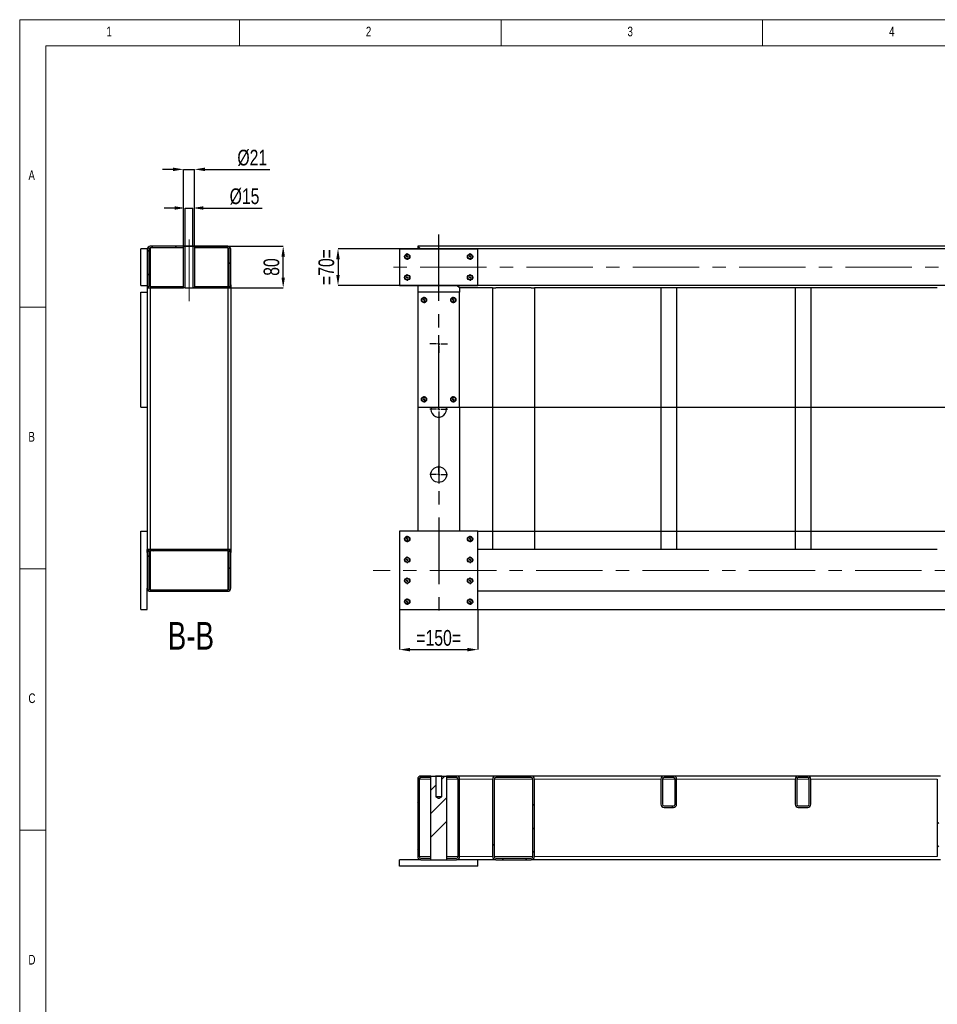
# Model space of a CAD drawing. Header units: millimetres. Extents: x 5 to 589, y 5 to 415.
# Tile 7 of 14: x 5 to 180, y 227 to 415. Entities that reach past the tile are written whole.
import ezdxf

# ---------------------------------------------------------------- set-up
doc = ezdxf.new("R2010")
doc.units = ezdxf.units.MM
doc.header["$PDSIZE"] = -1
doc.linetypes.add('CENTERX2', pattern=[20.32, 12.7, -2.54, 2.54, -2.54])
for name, color, linetype in [('COTES', 1, 'Continuous'), ('NOTES', 6, 'Continuous'), ('TRAIT-FINS', 9, 'Continuous'), ('TRAIT-MIXTES', 3, 'CENTERX2')]:
    doc.layers.add(name, color=color, linetype=linetype)
doc.layers.add('TRAIT-FORT', color=4, linetype='Continuous', lineweight=25)
doc.styles.add('SLDTEXTSTYLE0', font='TXT', dxfattribs={"width": 0.75})
doc.dimstyles.new('SLDDIMSTYLE0', dxfattribs={"dimtxt": 3, "dimasz": 2, "dimexe": 0, "dimexo": 0.0625, "dimgap": 0.75, "dimtad": 1, "dimdec": 0, "dimlfac": 10, "dimrnd": 1e-09, "dimzin": 12, "dimdsep": 46, "dimtxsty": 'SLDTEXTSTYLE0', "dimsah": 1, "dimcen": 0.09, "dimadec": 0, "dimazin": 3, "dimtfac": 1, "dimtdec": 0, "dimtofl": 0, "dimtmove": 0, "dimatfit": 3, "dimfxl": 1, "dimfrac": 2, "dimtolj": 1, "dimtzin": 12, "dimarcsym": 0})
doc.dimstyles.new('SLDDIMSTYLE1', dxfattribs={"dimtxt": 3, "dimasz": 2, "dimexe": 0, "dimexo": 0.0625, "dimgap": 0.75, "dimtad": 1, "dimdec": 0, "dimlfac": 10, "dimrnd": 1e-09, "dimzin": 12, "dimdsep": 46, "dimtxsty": 'SLDTEXTSTYLE0', "dimsah": 1, "dimcen": 0.09, "dimadec": 0, "dimazin": 3, "dimtfac": 1, "dimtdec": 0, "dimtmove": 0, "dimatfit": 0, "dimfxl": 1, "dimfrac": 2, "dimtolj": 1, "dimtzin": 12, "dimarcsym": 0})
pattern_1 = [(45, (0, 0), (-13.4704, 13.4704), []), (45, (4.49, 2e-323), (-13.4704, 13.4704), []), (45, (8.98, 4e-323), (-13.4704, 13.4704), []), (45, (13.47, 6e-323), (-13.4704, 13.4704), [])]

# ---------------------------------------------------------------- blocks, each defined once
blk = doc.blocks.new('_D_21')
at = {"layer": 'COTES', "color": 0, "lineweight": -2, "transparency": 16777216}
for p, q in [((77.58, 302.14), (77.58, 294.54)), ((92.58, 302.14), (92.58, 294.54)), ((79.58, 294.54), (90.58, 294.54))]:
    blk.add_line(p, q, dxfattribs=at)
at = {"layer": 'COTES', "color": 0, "transparency": 16777216}
for points in [[(79.58, 294.87), (79.58, 294.21), (77.58, 294.54)], [(90.58, 294.87), (90.58, 294.21), (92.58, 294.54)]]:
    blk.add_solid(points, dxfattribs=at)
at = {"layer": 'Defpoints', "color": 0, "transparency": 16777216}
for p in [(77.58, 302.2), (92.58, 302.2), (92.58, 294.54)]:
    blk.add_point(p, dxfattribs=at)
at = {"layer": 'COTES', "color": 0, "transparency": 16777216, "insert": (85.08, 298.29), "char_height": 3, "attachment_point": 2, "style": 'SLDTEXTSTYLE0'}
blk.add_mtext('\\A1;=150=', dxfattribs=at)
blk = doc.blocks.new('_D_29')
at = {"layer": 'COTES', "color": 0, "lineweight": -2, "transparency": 16777216}
for p, q in [((89.14, 340.9), (346.08, 340.9)), ((346.08, 338.9), (346.08, 319.2)), ((92.64, 317.2), (346.08, 317.2))]:
    blk.add_line(p, q, dxfattribs=at)
at = {"layer": 'COTES', "color": 0, "transparency": 16777216}
for points in [[(345.75, 338.9), (346.42, 338.9), (346.08, 340.9)], [(345.75, 319.2), (346.42, 319.2), (346.08, 317.2)]]:
    blk.add_solid(points, dxfattribs=at)
at = {"layer": 'Defpoints', "color": 0, "transparency": 16777216}
for p in [(89.08, 340.9), (92.58, 317.2), (346.08, 317.2)]:
    blk.add_point(p, dxfattribs=at)
at = {"layer": 'COTES', "color": 0, "transparency": 16777216, "insert": (342.33, 329.05), "char_height": 3, "attachment_point": 2, "rotation": 90, "style": 'SLDTEXTSTYLE0'}
blk.add_mtext('\\A1;237', dxfattribs=at)
blk = doc.blocks.new('_D_30')
at = {"layer": 'COTES', "color": 0, "lineweight": -2, "transparency": 16777216}
for p, q in [((92.64, 317.2), (346.08, 317.2)), ((346.08, 304.2), (346.08, 315.2)), ((92.64, 302.2), (346.08, 302.2))]:
    blk.add_line(p, q, dxfattribs=at)
at = {"layer": 'COTES', "color": 0, "transparency": 16777216}
for points in [[(345.75, 315.2), (346.42, 315.2), (346.08, 317.2)], [(345.75, 304.2), (346.42, 304.2), (346.08, 302.2)]]:
    blk.add_solid(points, dxfattribs=at)
at = {"layer": 'Defpoints', "color": 0, "transparency": 16777216}
for p in [(92.58, 317.2), (346.08, 317.2), (92.58, 302.2)]:
    blk.add_point(p, dxfattribs=at)
at = {"layer": 'COTES', "color": 0, "transparency": 16777216, "insert": (342.33, 309.7), "char_height": 3, "attachment_point": 2, "rotation": 90, "style": 'SLDTEXTSTYLE0'}
blk.add_mtext('\\A1;=150=', dxfattribs=at)
blk = doc.blocks.new('_D_31')
at = {"layer": 'COTES', "color": 0, "lineweight": -2, "transparency": 16777216}
for p, q in [((316.82, 371.2), (65.84, 371.2)), ((65.84, 369.2), (65.84, 366.2)), ((316.82, 364.2), (65.84, 364.2))]:
    blk.add_line(p, q, dxfattribs=at)
at = {"layer": 'COTES', "color": 0, "transparency": 16777216}
for points in [[(65.5, 369.2), (66.17, 369.2), (65.84, 371.2)], [(65.5, 366.2), (66.17, 366.2), (65.84, 364.2)]]:
    blk.add_solid(points, dxfattribs=at)
at = {"layer": 'Defpoints', "color": 0, "transparency": 16777216}
for p in [(316.88, 371.2), (65.84, 364.2), (316.88, 364.2)]:
    blk.add_point(p, dxfattribs=at)
at = {"layer": 'COTES', "color": 0, "transparency": 16777216, "insert": (62.09, 367.7), "char_height": 3, "attachment_point": 2, "rotation": 90, "style": 'SLDTEXTSTYLE0'}
blk.add_mtext('\\A1;=70=', dxfattribs=at)
blk = doc.blocks.new('SW_CENTERMARKSYMBOL_63')
at = {"layer": 'TRAIT-MIXTES', "color": 0}
for p, q in [((-0.4, 0), (-0.625, 0)), ((0, 0), (-0.2, 0)), ((0, 0.4), (0, 0.625)), ((0, 0), (0, 0.2)), ((0, 0), (0, -0.2)), ((0, 0), (0.2, 0)), ((0.4, 0), (0.625, 0)), ((0, -0.4), (0, -0.625))]:
    blk.add_line(p, q, dxfattribs=at)
blk = doc.blocks.new('SW_CENTERMARKSYMBOL_64')
at = {"layer": 'TRAIT-MIXTES', "color": 0}
for p, q in [((-0.4, 0), (-0.625, 0)), ((0, 0), (-0.2, 0)), ((0, 0.4), (0, 0.625)), ((0, 0), (0, 0.2)), ((0, 0), (0, -0.2)), ((0, 0), (0.2, 0)), ((0.4, 0), (0.625, 0)), ((0, -0.4), (0, -0.625))]:
    blk.add_line(p, q, dxfattribs=at)
blk = doc.blocks.new('SW_CENTERMARKSYMBOL_65')
at = {"layer": 'TRAIT-MIXTES', "color": 0}
for p, q in [((-0.4, 0), (-0.625, 0)), ((0, 0), (-0.2, 0)), ((0, 0.4), (0, 0.625)), ((0, 0), (0, 0.2)), ((0, 0), (0, -0.2)), ((0, 0), (0.2, 0)), ((0.4, 0), (0.625, 0)), ((0, -0.4), (0, -0.625))]:
    blk.add_line(p, q, dxfattribs=at)
blk = doc.blocks.new('SW_CENTERMARKSYMBOL_66')
at = {"layer": 'TRAIT-MIXTES', "color": 0}
for p, q in [((-0.4, 0), (-0.625, 0)), ((0, 0), (-0.2, 0)), ((0, 0.4), (0, 0.625)), ((0, 0), (0, 0.2)), ((0, 0), (0, -0.2)), ((0, 0), (0.2, 0)), ((0.4, 0), (0.625, 0)), ((0, -0.4), (0, -0.625))]:
    blk.add_line(p, q, dxfattribs=at)
blk = doc.blocks.new('SW_CENTERMARKSYMBOL_87')
at = {"layer": 'TRAIT-MIXTES', "color": 0}
for p, q in [((-0.4, 0), (-0.625, 0)), ((0, 0), (-0.2, 0)), ((0, 0.4), (0, 0.625)), ((0, 0), (0, 0.2)), ((0, 0), (0, -0.2)), ((0, 0), (0.2, 0)), ((0.4, 0), (0.625, 0)), ((0, -0.4), (0, -0.625))]:
    blk.add_line(p, q, dxfattribs=at)
blk = doc.blocks.new('SW_CENTERMARKSYMBOL_88')
at = {"layer": 'TRAIT-MIXTES', "color": 0}
for p, q in [((-0.4, 0), (-0.625, 0)), ((0, 0), (-0.2, 0)), ((0, 0.4), (0, 0.625)), ((0, 0), (0, 0.2)), ((0, 0), (0, -0.2)), ((0, 0), (0.2, 0)), ((0.4, 0), (0.625, 0)), ((0, -0.4), (0, -0.625))]:
    blk.add_line(p, q, dxfattribs=at)
blk = doc.blocks.new('SW_CENTERMARKSYMBOL_89')
at = {"layer": 'TRAIT-MIXTES', "color": 0}
for p, q in [((-0.4, 0), (-0.625, 0)), ((0, 0), (-0.2, 0)), ((0, 0.4), (0, 0.625)), ((0, 0), (0, 0.2)), ((0, 0), (0, -0.2)), ((0, 0), (0.2, 0)), ((0.4, 0), (0.625, 0)), ((0, -0.4), (0, -0.625))]:
    blk.add_line(p, q, dxfattribs=at)
blk = doc.blocks.new('SW_CENTERMARKSYMBOL_90')
at = {"layer": 'TRAIT-MIXTES', "color": 0}
for p, q in [((-0.4, 0), (-0.625, 0)), ((0, 0), (-0.2, 0)), ((0, 0.4), (0, 0.625)), ((0, 0), (0, 0.2)), ((0, 0), (0, -0.2)), ((0, 0), (0.2, 0)), ((0.4, 0), (0.625, 0)), ((0, -0.4), (0, -0.625))]:
    blk.add_line(p, q, dxfattribs=at)
blk = doc.blocks.new('SW_CENTERMARKSYMBOL_95')
at = {"layer": 'TRAIT-MIXTES', "color": 0}
for p, q in [((-0.4, 0), (-0.625, 0)), ((0, 0), (-0.2, 0)), ((0, 0.4), (0, 0.625)), ((0, 0), (0, 0.2)), ((0, 0), (0, -0.2)), ((0, 0), (0.2, 0)), ((0.4, 0), (0.625, 0)), ((0, -0.4), (0, -0.625))]:
    blk.add_line(p, q, dxfattribs=at)
blk = doc.blocks.new('SW_CENTERMARKSYMBOL_96')
at = {"layer": 'TRAIT-MIXTES', "color": 0}
for p, q in [((-0.4, 0), (-0.625, 0)), ((0, 0), (-0.2, 0)), ((0, 0.4), (0, 0.625)), ((0, 0), (0, 0.2)), ((0, 0), (0, -0.2)), ((0, 0), (0.2, 0)), ((0.4, 0), (0.625, 0)), ((0, -0.4), (0, -0.625))]:
    blk.add_line(p, q, dxfattribs=at)
blk = doc.blocks.new('SW_CENTERMARKSYMBOL_97')
at = {"layer": 'TRAIT-MIXTES', "color": 0}
for p, q in [((-0.4, 0), (-0.625, 0)), ((0, 0), (-0.2, 0)), ((0, 0.4), (0, 0.625)), ((0, 0), (0, 0.2)), ((0, 0), (0, -0.2)), ((0, 0), (0.2, 0)), ((0.4, 0), (0.625, 0)), ((0, -0.4), (0, -0.625))]:
    blk.add_line(p, q, dxfattribs=at)
blk = doc.blocks.new('SW_CENTERMARKSYMBOL_98')
at = {"layer": 'TRAIT-MIXTES', "color": 0}
for p, q in [((-0.4, 0), (-0.625, 0)), ((0, 0), (-0.2, 0)), ((0, 0.4), (0, 0.625)), ((0, 0), (0, 0.2)), ((0, 0), (0, -0.2)), ((0, 0), (0.2, 0)), ((0.4, 0), (0.625, 0)), ((0, -0.4), (0, -0.625))]:
    blk.add_line(p, q, dxfattribs=at)
blk = doc.blocks.new('SW_CENTERMARKSYMBOL_99')
at = {"layer": 'TRAIT-MIXTES', "color": 0}
for p, q in [((-0.4, 0), (-0.625, 0)), ((0, 0), (-0.2, 0)), ((0, 0.4), (0, 0.625)), ((0, 0), (0, 0.2)), ((0, 0), (0, -0.2)), ((0, 0), (0.2, 0)), ((0.4, 0), (0.625, 0)), ((0, -0.4), (0, -0.625))]:
    blk.add_line(p, q, dxfattribs=at)
blk = doc.blocks.new('SW_CENTERMARKSYMBOL_100')
at = {"layer": 'TRAIT-MIXTES', "color": 0}
for p, q in [((-0.4, 0), (-0.625, 0)), ((0, 0), (-0.2, 0)), ((0, 0.4), (0, 0.625)), ((0, 0), (0, 0.2)), ((0, 0), (0, -0.2)), ((0, 0), (0.2, 0)), ((0.4, 0), (0.625, 0)), ((0, -0.4), (0, -0.625))]:
    blk.add_line(p, q, dxfattribs=at)
blk = doc.blocks.new('SW_CENTERMARKSYMBOL_101')
at = {"layer": 'TRAIT-MIXTES', "color": 0}
for p, q in [((-0.4, 0), (-0.625, 0)), ((0, 0), (-0.2, 0)), ((0, 0.4), (0, 0.625)), ((0, 0), (0, 0.2)), ((0, 0), (0, -0.2)), ((0, 0), (0.2, 0)), ((0.4, 0), (0.625, 0)), ((0, -0.4), (0, -0.625))]:
    blk.add_line(p, q, dxfattribs=at)
blk = doc.blocks.new('SW_CENTERMARKSYMBOL_102')
at = {"layer": 'TRAIT-MIXTES', "color": 0}
for p, q in [((-0.4, 0), (-0.625, 0)), ((0, 0), (-0.2, 0)), ((0, 0.4), (0, 0.625)), ((0, 0), (0, 0.2)), ((0, 0), (0, -0.2)), ((0, 0), (0.2, 0)), ((0.4, 0), (0.625, 0)), ((0, -0.4), (0, -0.625))]:
    blk.add_line(p, q, dxfattribs=at)
blk = doc.blocks.new('SW_CENTERMARKSYMBOL_103')
at = {"layer": 'TRAIT-MIXTES', "color": 0}
for p, q in [((-0.4, 0), (-1.7, 0)), ((0, 0), (-0.2, 0)), ((0, 0.4), (0, 1.7)), ((0, 0), (0, 0.2)), ((0, 0), (0, -0.2)), ((0, 0), (0.2, 0)), ((0.4, 0), (1.7, 0)), ((0, -0.4), (0, -1.7))]:
    blk.add_line(p, q, dxfattribs=at)
blk = doc.blocks.new('SW_CENTERMARKSYMBOL_104')
at = {"layer": 'TRAIT-MIXTES', "color": 0}
for p, q in [((0, 0.4), (0, 35.56)), ((-0.4, 0), (-1.7, 0)), ((0, 0), (-0.2, 0)), ((0, 0), (0, 0.2)), ((0, 0), (0, -0.2)), ((0, 0), (0.2, 0)), ((0.4, 0), (1.7, 0)), ((0, -0.4), (0, -39.6))]:
    blk.add_line(p, q, dxfattribs=at)
blk = doc.blocks.new('SW_CENTERMARKSYMBOL_105')
at = {"layer": 'TRAIT-MIXTES', "color": 0}
for p, q in [((-0.4, 0), (-1.7, 0)), ((0, 0), (-0.2, 0)), ((0, 0.4), (0, 1.7)), ((0, 0), (0, 0.2)), ((0, 0), (0, -0.2)), ((0, 0), (0.2, 0)), ((0.4, 0), (1.7, 0)), ((0, -0.4), (0, -1.7))]:
    blk.add_line(p, q, dxfattribs=at)
blk = doc.blocks.new('_D_34')
at = {"layer": 'COTES', "color": 0, "lineweight": -2, "transparency": 16777216}
for p, q in [((34.61, 378.99), (32.61, 378.99)), ((36.61, 371.77), (36.61, 378.99)), ((36.61, 378.99), (38.11, 378.99)), ((38.11, 371.77), (38.11, 378.99)), ((40.11, 378.99), (51.35, 378.99))]:
    blk.add_line(p, q, dxfattribs=at)
at = {"layer": 'COTES', "color": 0, "transparency": 16777216}
for points in [[(34.61, 379.32), (34.61, 378.66), (36.61, 378.99)], [(40.11, 379.32), (40.11, 378.66), (38.11, 378.99)]]:
    blk.add_solid(points, dxfattribs=at)
at = {"layer": 'Defpoints', "color": 0, "transparency": 16777216}
for p in [(38.11, 378.99), (36.61, 371.7), (38.11, 371.7)]:
    blk.add_point(p, dxfattribs=at)
at = {"layer": 'COTES', "color": 0, "transparency": 16777216, "insert": (47.97, 382.74), "char_height": 3, "attachment_point": 2, "style": 'SLDTEXTSTYLE0'}
blk.add_mtext('\\A1;%%c15', dxfattribs=at)
blk = doc.blocks.new('_D_35')
at = {"layer": 'COTES', "color": 0, "lineweight": -2, "transparency": 16777216}
for p, q in [((36.67, 371.7), (55.36, 371.7)), ((55.36, 365.7), (55.36, 369.7)), ((36.67, 363.7), (55.36, 363.7))]:
    blk.add_line(p, q, dxfattribs=at)
at = {"layer": 'COTES', "color": 0, "transparency": 16777216}
for points in [[(55.03, 369.7), (55.69, 369.7), (55.36, 371.7)], [(55.03, 365.7), (55.69, 365.7), (55.36, 363.7)]]:
    blk.add_solid(points, dxfattribs=at)
at = {"layer": 'Defpoints', "color": 0, "transparency": 16777216}
for p in [(36.61, 371.7), (55.36, 371.7), (36.61, 363.7)]:
    blk.add_point(p, dxfattribs=at)
at = {"layer": 'COTES', "color": 0, "transparency": 16777216, "insert": (51.61, 367.7), "char_height": 3, "attachment_point": 2, "rotation": 90, "style": 'SLDTEXTSTYLE0'}
blk.add_mtext('\\A1;80', dxfattribs=at)
blk = doc.blocks.new('_D_36')
at = {"layer": 'COTES', "color": 0, "lineweight": -2, "transparency": 16777216}
for p, q in [((34.31, 386.38), (32.31, 386.38)), ((36.31, 371.77), (36.31, 386.38)), ((36.31, 386.38), (38.41, 386.38)), ((38.41, 371.77), (38.41, 386.38)), ((40.41, 386.38), (52.83, 386.38))]:
    blk.add_line(p, q, dxfattribs=at)
at = {"layer": 'COTES', "color": 0, "transparency": 16777216}
for points in [[(34.31, 386.71), (34.31, 386.05), (36.31, 386.38)], [(40.41, 386.71), (40.41, 386.05), (38.41, 386.38)]]:
    blk.add_solid(points, dxfattribs=at)
at = {"layer": 'Defpoints', "color": 0, "transparency": 16777216}
for p in [(36.31, 386.38), (36.31, 371.7), (38.41, 371.7)]:
    blk.add_point(p, dxfattribs=at)
at = {"layer": 'COTES', "color": 0, "transparency": 16777216, "insert": (49.45, 390.13), "char_height": 3, "attachment_point": 2, "style": 'SLDTEXTSTYLE0'}
blk.add_mtext('\\A1;%%c21', dxfattribs=at)

msp = doc.modelspace()

# ---------------------------------------------------------------- hatches: boundary and pattern name
at = {"layer": 'TRAIT-FINS'}
h = msp.add_hatch(dxfattribs=at)
h.set_pattern_fill('DIN 201 ACIER ET FONTE', color=256, style=0, pattern_type=2)
h.set_pattern_definition(pattern_1)
edge = h.paths.add_edge_path(flags=0)
edge.add_arc((29.96, 364.3), 0.3, 180, 270, ccw=False)
edge.add_line((29.66, 364.3), (29.66, 371.1))
edge.add_arc((29.96, 371.1), 0.3, 90, 180, ccw=False)
edge.add_line((29.96, 371.4), (36.31, 371.4))
edge.add_line((36.31, 371.4), (36.31, 371.7))
edge.add_line((36.31, 371.7), (29.96, 371.7))
edge.add_arc((29.96, 371.1), 0.6, 90, 180)
edge.add_line((29.36, 371.1), (29.36, 364.3))
edge.add_arc((29.96, 364.3), 0.6, 180, 270)
edge.add_line((29.96, 363.7), (36.31, 363.7))
edge.add_line((36.31, 363.7), (36.31, 364))
edge.add_line((36.31, 364), (29.96, 364))
h = msp.add_hatch(dxfattribs=at)
h.set_pattern_fill('DIN 201 ACIER ET FONTE', color=256, style=0, pattern_type=2)
h.set_pattern_definition(pattern_1)
h.paths.add_polyline_path([(36.31, 371.7), (36.31, 363.7), (36.61, 363.7), (36.61, 371.7)], flags=0)
h = msp.add_hatch(dxfattribs=at)
h.set_pattern_fill('DIN 201 ACIER ET FONTE', color=256, style=0, pattern_type=2)
h.set_pattern_definition(pattern_1)
h.paths.add_polyline_path([(38.41, 363.7), (38.41, 371.7), (38.11, 371.7), (38.11, 363.7)], flags=0)
h = msp.add_hatch(dxfattribs=at)
h.set_pattern_fill('DIN 201 ACIER ET FONTE', color=256, style=0, pattern_type=2)
h.set_pattern_definition(pattern_1)
edge = h.paths.add_edge_path(flags=0)
edge.add_line((45.36, 364.3), (45.36, 371.1))
edge.add_arc((44.76, 371.1), 0.6, 0, 90)
edge.add_line((44.76, 371.7), (38.41, 371.7))
edge.add_line((38.41, 371.7), (38.41, 371.4))
edge.add_line((38.41, 371.4), (44.76, 371.4))
edge.add_arc((44.76, 371.1), 0.3, 0, 90, ccw=False)
edge.add_line((45.06, 371.1), (45.06, 364.3))
edge.add_arc((44.76, 364.3), 0.3, 270, 360, ccw=False)
edge.add_line((44.76, 364), (38.41, 364))
edge.add_line((38.41, 364), (38.41, 363.7))
edge.add_line((38.41, 363.7), (44.76, 363.7))
edge.add_arc((44.76, 364.3), 0.6, 270, 360)
h = msp.add_hatch(dxfattribs=at)
h.set_pattern_fill('DIN 201 ACIER ET FONTE', color=256, style=0, pattern_type=2)
h.set_pattern_definition(pattern_1)
edge = h.paths.add_edge_path(flags=0)
edge.add_line((44.76, 313.7), (29.96, 313.7))
edge.add_arc((29.96, 313.1), 0.6, 90, 180)
edge.add_line((29.36, 313.1), (29.36, 306.3))
edge.add_arc((29.96, 306.3), 0.6, 180, 270)
edge.add_line((29.96, 305.7), (44.76, 305.7))
edge.add_arc((44.76, 306.3), 0.6, 270, 360)
edge.add_line((45.36, 306.3), (45.36, 313.1))
edge.add_arc((44.76, 313.1), 0.6, 0, 90)
edge = h.paths.add_edge_path(flags=0)
edge.add_arc((29.96, 313.1), 0.3, 90, 180, ccw=False)
edge.add_line((29.96, 313.4), (44.76, 313.4))
edge.add_arc((44.76, 313.1), 0.3, 0, 90, ccw=False)
edge.add_line((45.06, 313.1), (45.06, 306.3))
edge.add_arc((44.76, 306.3), 0.3, 270, 360, ccw=False)
edge.add_line((44.76, 306), (29.96, 306))
edge.add_arc((29.96, 306.3), 0.3, 180, 270, ccw=False)
edge.add_line((29.66, 306.3), (29.66, 313.1))
h = msp.add_hatch(dxfattribs=at)
h.set_pattern_fill('DIN 201 ACIER ET FONTE', color=256, style=0, pattern_type=2)
h.set_pattern_definition(pattern_1)
edge = h.paths.add_edge_path(flags=0)
edge.add_arc((81.68, 254.96), 0.3, 180, 270, ccw=False)
edge.add_line((81.38, 254.96), (81.38, 269.76))
edge.add_arc((81.68, 269.76), 0.3, 90, 180, ccw=False)
edge.add_line((81.68, 270.06), (83.58, 270.06))
edge.add_line((83.58, 270.06), (83.58, 270.36))
edge.add_line((83.58, 270.36), (81.68, 270.36))
edge.add_arc((81.68, 269.76), 0.6, 90, 180)
edge.add_line((81.08, 269.76), (81.08, 254.96))
edge.add_arc((81.68, 254.96), 0.6, 180, 270)
edge.add_line((81.68, 254.36), (83.58, 254.36))
edge.add_line((83.58, 254.36), (83.58, 254.66))
edge.add_line((83.58, 254.66), (81.68, 254.66))
h = msp.add_hatch(dxfattribs=at)
h.set_pattern_fill('DIN 201 ACIER ET FONTE', color=256, style=0, pattern_type=2)
h.set_pattern_definition(pattern_1)
edge = h.paths.add_edge_path(flags=0)
edge.add_line((86.58, 270.36), (85.68, 270.36))
edge.add_spline(control_points=[(85.68, 270.36), (85.65, 270.33), (85.62, 270.3), (85.59, 270.26)], knot_values=[0.010257, 0.010257, 0.010257, 0.010257, 0.011566, 0.011566, 0.011566, 0.011566], weights=[1, 1, 1, 1], degree=3, periodic=0)
edge.add_line((85.59, 270.26), (85.59, 266.36))
edge.add_spline(control_points=[(85.59, 266.36), (85.51, 266.31), (85.43, 266.26), (85.35, 266.21), (85.28, 266.17), (85.22, 266.13), (85.15, 266.09), (85.13, 266.08), (85.11, 266.07), (85.09, 266.07), (85.09, 266.07), (85.08, 266.07), (85.08, 266.07), (85.07, 266.07), (85.06, 266.07), (85.06, 266.07), (85.05, 266.08), (85.04, 266.08), (85.03, 266.09), (85.01, 266.1), (84.99, 266.11), (84.97, 266.12), (84.93, 266.14), (84.9, 266.16), (84.86, 266.18), (84.79, 266.23), (84.72, 266.27), (84.65, 266.31), (84.63, 266.33), (84.6, 266.34), (84.57, 266.36)], knot_values=[0.006611, 0.006611, 0.006611, 0.006611, 0.009415, 0.009415, 0.009415, 0.011769, 0.011769, 0.011769, 0.012371, 0.012371, 0.012371, 0.012541, 0.012541, 0.012541, 0.012742, 0.012742, 0.012742, 0.013088, 0.013088, 0.013088, 0.013734, 0.013734, 0.013734, 0.014975, 0.014975, 0.014975, 0.017368, 0.017368, 0.017368, 0.018292, 0.018292, 0.018292, 0.018292], weights=[1, 1, 1, 1, 1, 1, 1, 1, 1, 1, 1, 1, 1, 1, 1, 1, 1, 1, 1, 1, 1, 1, 1, 1, 1, 1, 1, 1, 1, 1, 1], degree=3, periodic=0)
edge.add_line((84.57, 266.36), (84.57, 270.26))
edge.add_spline(control_points=[(84.57, 270.26), (84.54, 270.3), (84.51, 270.33), (84.48, 270.36)], knot_values=[0.025726, 0.025726, 0.025726, 0.025726, 0.027047, 0.027047, 0.027047, 0.027047], weights=[1, 1, 1, 1], degree=3, periodic=0)
edge.add_line((84.48, 270.36), (83.58, 270.36))
edge.add_line((83.58, 270.36), (83.58, 254.36))
edge.add_line((83.58, 254.36), (86.58, 254.36))
edge.add_line((86.58, 254.36), (86.58, 270.36))
h = msp.add_hatch(dxfattribs=at)
h.set_pattern_fill('DIN 201 ACIER ET FONTE', color=256, style=0, pattern_type=2)
h.set_pattern_definition(pattern_1)
edge = h.paths.add_edge_path(flags=0)
edge.add_line((89.08, 254.96), (89.08, 269.76))
edge.add_arc((88.48, 269.76), 0.6, 0, 90)
edge.add_line((88.48, 270.36), (86.58, 270.36))
edge.add_line((86.58, 270.36), (86.58, 270.06))
edge.add_line((86.58, 270.06), (88.48, 270.06))
edge.add_arc((88.48, 269.76), 0.3, 0, 90, ccw=False)
edge.add_line((88.78, 269.76), (88.78, 254.96))
edge.add_arc((88.48, 254.96), 0.3, 270, 360, ccw=False)
edge.add_line((88.48, 254.66), (86.58, 254.66))
edge.add_line((86.58, 254.66), (86.58, 254.36))
edge.add_line((86.58, 254.36), (88.48, 254.36))
edge.add_arc((88.48, 254.96), 0.6, 270, 360)
h = msp.add_hatch(dxfattribs=at)
h.set_pattern_fill('DIN 201 ACIER ET FONTE', color=256, style=0, pattern_type=2)
h.set_pattern_definition(pattern_1)
edge = h.paths.add_edge_path(flags=0)
edge.add_arc((95.98, 269.76), 0.6, 90, 180)
edge.add_line((95.38, 269.76), (95.38, 254.96))
edge.add_arc((95.98, 254.96), 0.6, 180, 270)
edge.add_line((95.98, 254.36), (102.78, 254.36))
edge.add_arc((102.78, 254.96), 0.6, 270, 360)
edge.add_line((103.38, 254.96), (103.38, 269.76))
edge.add_arc((102.78, 269.76), 0.6, 0, 90)
edge.add_line((102.78, 270.36), (95.98, 270.36))
edge = h.paths.add_edge_path(flags=0)
edge.add_line((102.78, 254.66), (95.98, 254.66))
edge.add_arc((95.98, 254.96), 0.3, 180, 270, ccw=False)
edge.add_line((95.68, 254.96), (95.68, 269.76))
edge.add_arc((95.98, 269.76), 0.3, 90, 180, ccw=False)
edge.add_line((95.98, 270.06), (102.78, 270.06))
edge.add_arc((102.78, 269.76), 0.3, 0, 90, ccw=False)
edge.add_line((103.08, 269.76), (103.08, 254.96))
edge.add_arc((102.78, 254.96), 0.3, 270, 360, ccw=False)
h = msp.add_hatch(dxfattribs=at)
h.set_pattern_fill('DIN 201 ACIER ET FONTE', color=256, style=0, pattern_type=2)
h.set_pattern_definition(pattern_1)
edge = h.paths.add_edge_path(flags=0)
edge.add_line((130.55, 264.96), (130.55, 269.76))
edge.add_arc((129.95, 269.76), 0.6, 0, 90)
edge.add_line((129.95, 270.36), (128.15, 270.36))
edge.add_arc((128.15, 269.76), 0.6, 90, 180)
edge.add_line((127.55, 269.76), (127.55, 264.96))
edge.add_arc((128.15, 264.96), 0.6, 180, 270)
edge.add_line((128.15, 264.36), (129.95, 264.36))
edge.add_arc((129.95, 264.96), 0.6, 270, 360)
edge = h.paths.add_edge_path(flags=0)
edge.add_arc((129.95, 269.76), 0.3, 0, 90, ccw=False)
edge.add_line((130.25, 269.76), (130.25, 264.96))
edge.add_arc((129.95, 264.96), 0.3, 270, 360, ccw=False)
edge.add_line((129.95, 264.66), (128.15, 264.66))
edge.add_arc((128.15, 264.96), 0.3, 180, 270, ccw=False)
edge.add_line((127.85, 264.96), (127.85, 269.76))
edge.add_arc((128.15, 269.76), 0.3, 90, 180, ccw=False)
edge.add_line((128.15, 270.06), (129.95, 270.06))
h = msp.add_hatch(dxfattribs=at)
h.set_pattern_fill('DIN 201 ACIER ET FONTE', color=256, style=0, pattern_type=2)
h.set_pattern_definition(pattern_1)
edge = h.paths.add_edge_path(flags=0)
edge.add_line((156.21, 264.96), (156.21, 269.76))
edge.add_arc((155.61, 269.76), 0.6, 0, 90)
edge.add_line((155.61, 270.36), (153.81, 270.36))
edge.add_arc((153.81, 269.76), 0.6, 90, 180)
edge.add_line((153.21, 269.76), (153.21, 264.96))
edge.add_arc((153.81, 264.96), 0.6, 180, 270)
edge.add_line((153.81, 264.36), (155.61, 264.36))
edge.add_arc((155.61, 264.96), 0.6, 270, 360)
edge = h.paths.add_edge_path(flags=0)
edge.add_arc((155.61, 269.76), 0.3, 0, 90, ccw=False)
edge.add_line((155.91, 269.76), (155.91, 264.96))
edge.add_arc((155.61, 264.96), 0.3, 270, 360, ccw=False)
edge.add_line((155.61, 264.66), (153.81, 264.66))
edge.add_arc((153.81, 264.96), 0.3, 180, 270, ccw=False)
edge.add_line((153.51, 264.96), (153.51, 269.76))
edge.add_arc((153.81, 269.76), 0.3, 90, 180, ccw=False)
edge.add_line((153.81, 270.06), (155.61, 270.06))
h = msp.add_hatch(dxfattribs=at)
h.set_pattern_fill('DIN 201 ACIER ET FONTE', color=256, style=0, pattern_type=2)
h.set_pattern_definition(pattern_1)
edge = h.paths.add_edge_path(flags=0)
edge.add_arc((180.98, 269.76), 0.6, 90, 180)
edge.add_line((180.38, 269.76), (180.38, 254.96))
edge.add_arc((180.98, 254.96), 0.6, 180, 270)
edge.add_line((180.98, 254.36), (187.78, 254.36))
edge.add_arc((187.78, 254.96), 0.6, 270, 360)
edge.add_line((188.38, 254.96), (188.38, 269.76))
edge.add_arc((187.78, 269.76), 0.6, 0, 90)
edge.add_line((187.78, 270.36), (180.98, 270.36))
edge = h.paths.add_edge_path(flags=0)
edge.add_line((187.78, 254.66), (180.98, 254.66))
edge.add_arc((180.98, 254.96), 0.3, 180, 270, ccw=False)
edge.add_line((180.68, 254.96), (180.68, 269.76))
edge.add_arc((180.98, 269.76), 0.3, 90, 180, ccw=False)
edge.add_line((180.98, 270.06), (187.78, 270.06))
edge.add_arc((187.78, 269.76), 0.3, 0, 90, ccw=False)
edge.add_line((188.08, 269.76), (188.08, 254.96))
edge.add_arc((187.78, 254.96), 0.3, 270, 360, ccw=False)

# ---------------------------------------------------------------- linework, layer by layer
at = {"lineweight": 18}
for p, q in [((589, 415), (5, 415)), ((5, 415), (5, 5)), ((47, 410), (47, 415)), ((97, 415), (97, 410)), ((147, 410), (147, 415)), ((584, 410), (10, 410)), ((10, 410), (10, 10)), ((10, 360), (5, 360)), ((5, 310), (10, 310)), ((10, 260), (5, 260))]:
    msp.add_line(p, q, dxfattribs=at)
at = {"layer": 'TRAIT-FINS', "lineweight": 18}
for p, q in [((83.58, 269.76), (81.38, 269.76)), ((88.78, 269.76), (86.58, 269.76)), ((95.38, 269.76), (89.08, 269.76)), ((103.08, 269.76), (95.68, 269.76)), ((127.55, 269.76), (103.38, 269.76)), ((130.25, 269.76), (127.85, 269.76)), ((153.21, 269.76), (130.55, 269.76)), ((155.91, 269.76), (153.51, 269.76)), ((180.38, 269.76), (156.21, 269.76)), ((83.58, 254.96), (81.38, 254.96)), ((88.78, 254.96), (86.58, 254.96)), ((95.38, 254.96), (89.08, 254.96)), ((103.08, 254.96), (95.68, 254.96)), ((180.38, 254.96), (103.38, 254.96))]:
    msp.add_line(p, q, dxfattribs=at)
at = {"layer": 'TRAIT-FORT', "lineweight": 25}
for p, q in [((28.16, 364.2), (28.16, 371.2)), ((29.36, 371.2), (28.16, 371.2)), ((29.36, 371.1), (29.36, 364.3)), ((29.66, 371.1), (29.66, 364.3)), ((36.31, 371.7), (29.96, 371.7)), ((36.31, 371.4), (29.96, 371.4)), ((29.96, 371.4), (29.96, 364)), ((36.31, 363.7), (36.31, 371.7)), ((36.61, 371.7), (36.31, 371.7)), ((36.31, 371.7), (38.41, 371.7)), ((36.31, 371.4), (36.31, 371.7)), ((38.11, 371.7), (36.61, 371.7)), ((36.61, 363.7), (36.61, 371.7)), ((38.11, 371.7), (38.11, 363.7)), ((38.41, 371.7), (38.11, 371.7)), ((38.41, 371.7), (38.41, 363.7)), ((38.41, 371.7), (38.41, 371.4)), ((44.76, 371.7), (38.41, 371.7)), ((44.76, 371.4), (38.41, 371.4)), ((44.76, 371.4), (44.76, 364)), ((45.06, 364.3), (45.06, 371.1)), ((45.36, 364.3), (45.36, 371.1)), ((77.58, 371.2), (77.58, 364.2)), ((77.58, 371.2), (92.58, 371.2)), ((328.38, 371.7), (81.08, 371.7)), ((81.58, 371.2), (81.08, 371.7)), ((81.08, 371.7), (81.08, 371.2)), ((81.58, 371.2), (81.08, 371.7)), ((92.58, 364.2), (92.58, 371.2)), ((28.16, 364.2), (29.36, 364.2)), ((29.36, 364.2), (29.36, 363.7)), ((29.36, 363.7), (29.36, 313.7)), ((29.36, 363.7), (29.96, 363.7)), ((29.96, 364), (36.31, 364)), ((29.96, 363.7), (36.31, 363.7)), ((29.96, 363.7), (29.96, 313.7)), ((36.31, 363.7), (36.31, 364)), ((36.61, 363.7), (36.31, 363.7)), ((36.61, 363.7), (38.11, 363.7)), ((38.41, 363.7), (38.11, 363.7)), ((38.41, 364), (38.41, 363.7)), ((38.41, 364), (44.76, 364)), ((38.41, 363.7), (44.76, 363.7)), ((44.76, 363.7), (44.76, 313.7)), ((44.76, 363.7), (45.36, 363.7)), ((45.36, 364.3), (45.36, 363.7)), ((45.36, 363.7), (45.36, 313.7)), ((77.58, 364.2), (92.58, 364.2)), ((81.08, 364.2), (81.08, 362.9)), ((89.08, 363.7), (88.58, 364.2)), ((89.08, 363.7), (88.58, 364.2)), ((95.38, 363.7), (89.08, 363.7)), ((89.08, 363.7), (89.08, 362.9)), ((95.38, 363.7), (95.38, 313.7)), ((95.38, 363.7), (95.98, 363.7)), ((102.78, 363.7), (95.98, 363.7)), ((102.78, 363.7), (103.38, 363.7)), ((180.38, 363.7), (103.38, 363.7)), ((103.38, 363.7), (103.38, 313.7)), ((127.55, 363.7), (127.55, 313.7)), ((130.55, 363.7), (130.55, 313.7)), ((153.21, 363.7), (153.21, 313.7)), ((156.21, 363.7), (156.21, 313.7)), ((28.16, 340.9), (28.16, 362.9)), ((28.16, 362.9), (29.36, 362.9)), ((81.08, 362.9), (81.08, 340.9)), ((89.08, 362.9), (81.08, 362.9)), ((89.08, 340.9), (89.08, 362.9)), ((28.16, 340.9), (29.36, 340.9)), ((81.08, 340.9), (89.08, 340.9)), ((81.08, 340.9), (81.08, 317.2)), ((89.08, 340.9), (89.08, 317.2)), ((28.16, 302.2), (28.16, 317.2)), ((28.16, 317.2), (29.36, 317.2)), ((92.58, 317.2), (77.58, 317.2)), ((77.58, 317.2), (77.58, 302.2)), ((92.58, 302.2), (92.58, 317.2)), ((29.36, 313.1), (29.36, 313.7)), ((29.96, 313.7), (29.36, 313.7)), ((29.36, 313.1), (29.36, 306.3)), ((29.66, 313.1), (29.66, 306.3)), ((44.76, 313.7), (29.96, 313.7)), ((44.76, 313.4), (29.96, 313.4)), ((29.96, 313.4), (29.96, 306)), ((45.36, 313.7), (44.76, 313.7)), ((44.76, 313.4), (44.76, 306)), ((45.06, 306.3), (45.06, 313.1)), ((45.36, 313.7), (45.36, 313.1)), ((45.36, 306.3), (45.36, 313.1)), ((95.38, 313.7), (92.58, 313.7)), ((95.98, 313.7), (95.38, 313.7)), ((102.78, 313.7), (95.98, 313.7)), ((103.38, 313.7), (102.78, 313.7)), ((180.38, 313.7), (103.38, 313.7)), ((29.36, 302.2), (29.36, 306.3)), ((29.96, 306), (44.76, 306)), ((29.96, 305.7), (44.76, 305.7)), ((206.88, 305.7), (92.58, 305.7)), ((28.16, 302.2), (29.36, 302.2)), ((77.58, 302.2), (92.58, 302.2)), ((81.08, 269.76), (81.08, 254.96)), ((81.38, 269.76), (81.38, 254.96)), ((83.58, 270.36), (81.68, 270.36)), ((83.58, 270.06), (81.68, 270.06)), ((83.58, 254.36), (83.58, 270.36)), ((83.58, 270.36), (84.48, 270.36)), ((83.58, 270.06), (83.58, 270.36)), ((84.57, 270.26), (84.48, 270.36)), ((85.68, 270.36), (84.48, 270.36)), ((84.57, 266.36), (84.57, 270.26)), ((85.59, 270.26), (84.57, 270.26)), ((85.68, 270.36), (85.59, 270.26)), ((85.59, 270.26), (85.59, 266.36)), ((85.68, 270.36), (86.58, 270.36)), ((86.58, 270.36), (86.58, 254.36)), ((86.58, 270.36), (86.58, 270.06)), ((88.48, 270.36), (86.58, 270.36)), ((88.48, 270.06), (86.58, 270.06)), ((95.98, 270.36), (88.48, 270.36)), ((88.78, 254.96), (88.78, 269.76)), ((89.08, 254.96), (89.08, 269.76)), ((95.38, 269.76), (95.38, 254.96)), ((95.68, 269.76), (95.68, 254.96)), ((102.78, 270.36), (95.98, 270.36)), ((102.78, 270.06), (95.98, 270.06)), ((128.15, 270.36), (102.78, 270.36)), ((103.08, 254.96), (103.08, 269.76)), ((103.38, 254.96), (103.38, 269.76)), ((127.55, 269.76), (127.55, 264.96)), ((127.85, 269.76), (127.85, 264.96)), ((129.95, 270.36), (128.15, 270.36)), ((129.95, 270.06), (128.15, 270.06)), ((153.81, 270.36), (129.95, 270.36)), ((130.25, 264.96), (130.25, 269.76)), ((130.55, 264.96), (130.55, 269.76)), ((153.21, 269.76), (153.21, 264.96)), ((153.51, 269.76), (153.51, 264.96)), ((155.61, 270.36), (153.81, 270.36)), ((155.61, 270.06), (153.81, 270.06)), ((180.98, 270.36), (155.61, 270.36)), ((155.91, 264.96), (155.91, 269.76)), ((156.21, 264.96), (156.21, 269.76)), ((180.38, 269.76), (180.38, 254.96)), ((85.59, 266.36), (84.57, 266.36)), ((128.15, 264.66), (129.95, 264.66)), ((128.15, 264.36), (129.95, 264.36)), ((153.81, 264.66), (155.61, 264.66)), ((153.81, 264.36), (155.61, 264.36)), ((81.68, 254.36), (77.58, 254.36)), ((77.58, 253.16), (77.58, 254.36)), ((81.68, 254.66), (83.58, 254.66)), ((81.68, 254.36), (83.58, 254.36)), ((83.58, 254.36), (83.58, 254.66)), ((83.58, 254.36), (86.58, 254.36)), ((86.58, 254.66), (86.58, 254.36)), ((86.58, 254.66), (88.48, 254.66)), ((86.58, 254.36), (88.48, 254.36)), ((92.58, 254.36), (88.48, 254.36)), ((92.58, 253.16), (92.58, 254.36)), ((95.98, 254.36), (92.58, 254.36)), ((95.98, 254.66), (102.78, 254.66)), ((95.98, 254.36), (102.78, 254.36)), ((180.98, 254.36), (102.78, 254.36)), ((92.58, 253.16), (77.58, 253.16))]:
    msp.add_line(p, q, dxfattribs=at)
at = {"layer": 'TRAIT-FORT', "lineweight": 25, "flags": 128}
for points in [[(86.58, 340.5), (86.56, 340.73), (86.53, 340.9)], [(86.53, 340.9), (86.56, 340.73), (86.58, 340.5)]]:
    msp.add_lwpolyline(points, dxfattribs=at)
at = {"layer": 'TRAIT-FORT', "lineweight": 25}
for centre, radius in [((79.08, 369.7), 0.503), ((79.08, 369.7), 0.425), ((91.08, 369.7), 0.503), ((91.08, 369.7), 0.425), ((79.08, 365.7), 0.503), ((79.08, 365.7), 0.425), ((91.08, 365.7), 0.503), ((91.08, 365.7), 0.425), ((82.28, 361.4), 0.503), ((82.28, 361.4), 0.425), ((87.88, 361.4), 0.503), ((87.88, 361.4), 0.425), ((82.28, 342.4), 0.503), ((82.28, 342.4), 0.425), ((87.88, 342.4), 0.503), ((87.88, 342.4), 0.425), ((85.08, 328), 1.5), ((79.08, 315.7), 0.503), ((79.08, 315.7), 0.425), ((91.08, 315.7), 0.503), ((91.08, 315.7), 0.425), ((79.08, 311.7), 0.503), ((79.08, 311.7), 0.425), ((91.08, 311.7), 0.503), ((91.08, 311.7), 0.425), ((79.08, 307.7), 0.503), ((79.08, 307.7), 0.425), ((91.08, 307.7), 0.503), ((91.08, 307.7), 0.425), ((79.08, 303.7), 0.503), ((79.08, 303.7), 0.425), ((91.08, 303.7), 0.503), ((91.08, 303.7), 0.425)]:
    msp.add_circle(centre, radius, dxfattribs=at)
for centre, radius, start, end in [((29.96, 371.1), 0.6, 90, 180), ((29.96, 371.1), 0.3, 90, 180), ((44.76, 371.1), 0.6, 0, 90), ((44.76, 371.1), 0.3, 0, 90), ((29.96, 364.3), 0.6, 180, 270), ((29.96, 364.3), 0.3, 180, 270), ((44.76, 364.3), 0.6, 270, 0), ((44.76, 364.3), 0.3, 270, 0), ((85.08, 340.5), 1.5, 164.534, 0), ((29.96, 313.1), 0.6, 90, 180), ((29.96, 313.1), 0.3, 90, 180), ((44.76, 313.1), 0.6, 0, 90), ((44.76, 313.1), 0.3, 0, 90), ((29.96, 306.3), 0.6, 180, 270), ((29.96, 306.3), 0.3, 180, 270), ((44.76, 306.3), 0.3, 270, 0), ((44.76, 306.3), 0.6, 270, 0), ((81.68, 269.76), 0.6, 90, 180), ((81.68, 269.76), 0.3, 90, 180), ((88.48, 269.76), 0.6, 0, 90), ((88.48, 269.76), 0.3, 0, 90), ((95.98, 269.76), 0.6, 90, 180), ((95.98, 269.76), 0.3, 90, 180), ((102.78, 269.76), 0.6, 0, 90), ((102.78, 269.76), 0.3, 0, 90), ((128.15, 269.76), 0.6, 90, 180), ((128.15, 269.76), 0.3, 90, 180), ((129.95, 269.76), 0.6, 0, 90), ((129.95, 269.76), 0.3, 0, 90), ((153.81, 269.76), 0.6, 90, 180), ((153.81, 269.76), 0.3, 90, 180), ((155.61, 269.76), 0.6, 0, 90), ((155.61, 269.76), 0.3, 0, 90), ((128.15, 264.96), 0.6, 180, 270), ((128.15, 264.96), 0.3, 180, 270), ((129.95, 264.96), 0.3, 270, 0), ((129.95, 264.96), 0.6, 270, 0), ((153.81, 264.96), 0.6, 180, 270), ((153.81, 264.96), 0.3, 180, 270), ((155.61, 264.96), 0.3, 270, 0), ((155.61, 264.96), 0.6, 270, 0), ((81.68, 254.96), 0.6, 180, 270), ((81.68, 254.96), 0.3, 180, 270), ((88.48, 254.96), 0.6, 270, 0), ((88.48, 254.96), 0.3, 270, 0), ((95.98, 254.96), 0.6, 180, 270), ((95.98, 254.96), 0.3, 180, 270), ((102.78, 254.96), 0.6, 270, 0), ((102.78, 254.96), 0.3, 270, 0)]:
    msp.add_arc(centre, radius, start, end, dxfattribs=at)
msp.add_open_spline([(85.59, 266.36), (85.51, 266.31), (85.36, 266.22), (85.2, 266.12), (85.11, 266.07), (85.07, 266.07), (85.05, 266.07), (85.02, 266.09), (84.95, 266.13), (84.83, 266.2), (84.69, 266.28), (84.6, 266.34), (84.57, 266.36)], degree=3, knots=[0, 0, 0, 0, 0.238513, 0.438982, 0.490164, 0.504804, 0.521718, 0.551724, 0.607423, 0.714239, 0.920478, 1, 1, 1, 1], dxfattribs=at)
at = {"layer": 'TRAIT-MIXTES', "lineweight": 18}
for p, q in [((37.36, 372.98), (37.36, 361.17)), ((338.09, 367.7), (74.42, 367.7)), ((339.94, 309.7), (72.54, 309.7))]:
    msp.add_line(p, q, dxfattribs=at)

# ---------------------------------------------------------------- block references
at = {"layer": 'TRAIT-MIXTES'}
for name, p in [('SW_CENTERMARKSYMBOL_104', (85.08, 340.5)), ('SW_CENTERMARKSYMBOL_66', (79.08, 369.7)), ('SW_CENTERMARKSYMBOL_63', (91.08, 369.7)), ('SW_CENTERMARKSYMBOL_65', (79.08, 365.7)), ('SW_CENTERMARKSYMBOL_64', (91.08, 365.7)), ('SW_CENTERMARKSYMBOL_90', (82.28, 361.4)), ('SW_CENTERMARKSYMBOL_89', (87.88, 361.4)), ('SW_CENTERMARKSYMBOL_105', (85.08, 353)), ('SW_CENTERMARKSYMBOL_88', (82.28, 342.4)), ('SW_CENTERMARKSYMBOL_87', (87.88, 342.4)), ('SW_CENTERMARKSYMBOL_103', (85.08, 328)), ('SW_CENTERMARKSYMBOL_102', (79.08, 315.7)), ('SW_CENTERMARKSYMBOL_95', (91.08, 315.7)), ('SW_CENTERMARKSYMBOL_101', (79.08, 311.7)), ('SW_CENTERMARKSYMBOL_96', (91.08, 311.7)), ('SW_CENTERMARKSYMBOL_100', (79.08, 307.7)), ('SW_CENTERMARKSYMBOL_97', (91.08, 307.7)), ('SW_CENTERMARKSYMBOL_99', (79.08, 303.7)), ('SW_CENTERMARKSYMBOL_98', (91.08, 303.7))]:
    msp.add_blockref(name, p, dxfattribs=at)

# ---------------------------------------------------------------- texts
at = {"layer": 'NOTES', "style": 'SLDTEXTSTYLE0'}
for s, insert, char_height, attachment_point in [('1', (21.58, 413.67), 1.85, 1), ('2', (71.17, 413.67), 1.85, 1), ('3', (121.17, 413.67), 1.85, 1), ('4', (171.17, 413.67), 1.85, 1), ('A', (6.67, 386.17), 1.85, 1), ('B', (6.67, 336.17), 1.85, 1), ('B-B', (37.72, 299.83), 5.292, 2), ('C', (6.67, 286.17), 1.85, 1), ('D', (6.67, 236.17), 1.85, 1)]:
    msp.add_mtext(s, dxfattribs=dict(at, insert=insert, char_height=char_height, attachment_point=attachment_point))

# ---------------------------------------------------------------- dimensions: what is measured, and where the dimension line sits
at = {"layer": 'COTES'}
for base, p1, p2, text, dimstyle, picture, middle in [((36.31, 386.38), (38.41, 371.7), (36.31, 371.7), '%%c<>', 'SLDDIMSTYLE1', '_D_36', (49.45, 386.38)), ((38.11, 378.99), (36.61, 371.7), (38.11, 371.7), '%%c<>', 'SLDDIMSTYLE1', '_D_34', (47.97, 378.99)), ((92.58, 294.54), (77.58, 302.2), (92.58, 302.2), '=<>=', 'SLDDIMSTYLE0', '_D_21', (85.08, 294.54))]:
    dim = msp.add_linear_dim(base=base, p1=p1, p2=p2, text=text, dimstyle=dimstyle, dxfattribs=at)
    dim.commit()
    dim.dimension.update_dxf_attribs({"geometry": picture, "text_midpoint": middle, "dimtype": 160})
for base, p1, p2, dimstyle, picture, middle in [((55.36, 371.7), (36.61, 363.7), (36.61, 371.7), 'SLDDIMSTYLE1', '_D_35', (55.36, 367.7)), ((346.08, 317.2), (89.08, 340.9), (92.58, 317.2), 'SLDDIMSTYLE0', '_D_29', (346.08, 329.05))]:
    dim = msp.add_linear_dim(base=base, p1=p1, p2=p2, angle=90, dimstyle=dimstyle, dxfattribs=at)
    dim.commit()
    dim.dimension.update_dxf_attribs({"geometry": picture, "text_midpoint": middle, "dimtype": 160})
for base, p1, p2, picture, middle in [((65.84, 364.2), (316.88, 371.2), (316.88, 364.2), '_D_31', (65.84, 367.7)), ((346.08, 317.2), (92.58, 302.2), (92.58, 317.2), '_D_30', (346.08, 309.7))]:
    dim = msp.add_linear_dim(base=base, p1=p1, p2=p2, angle=90, text='=<>=', dimstyle='SLDDIMSTYLE1', dxfattribs=at)
    dim.commit()
    dim.dimension.update_dxf_attribs({"geometry": picture, "text_midpoint": middle, "dimtype": 160})

doc.saveas('drawing.dxf')
